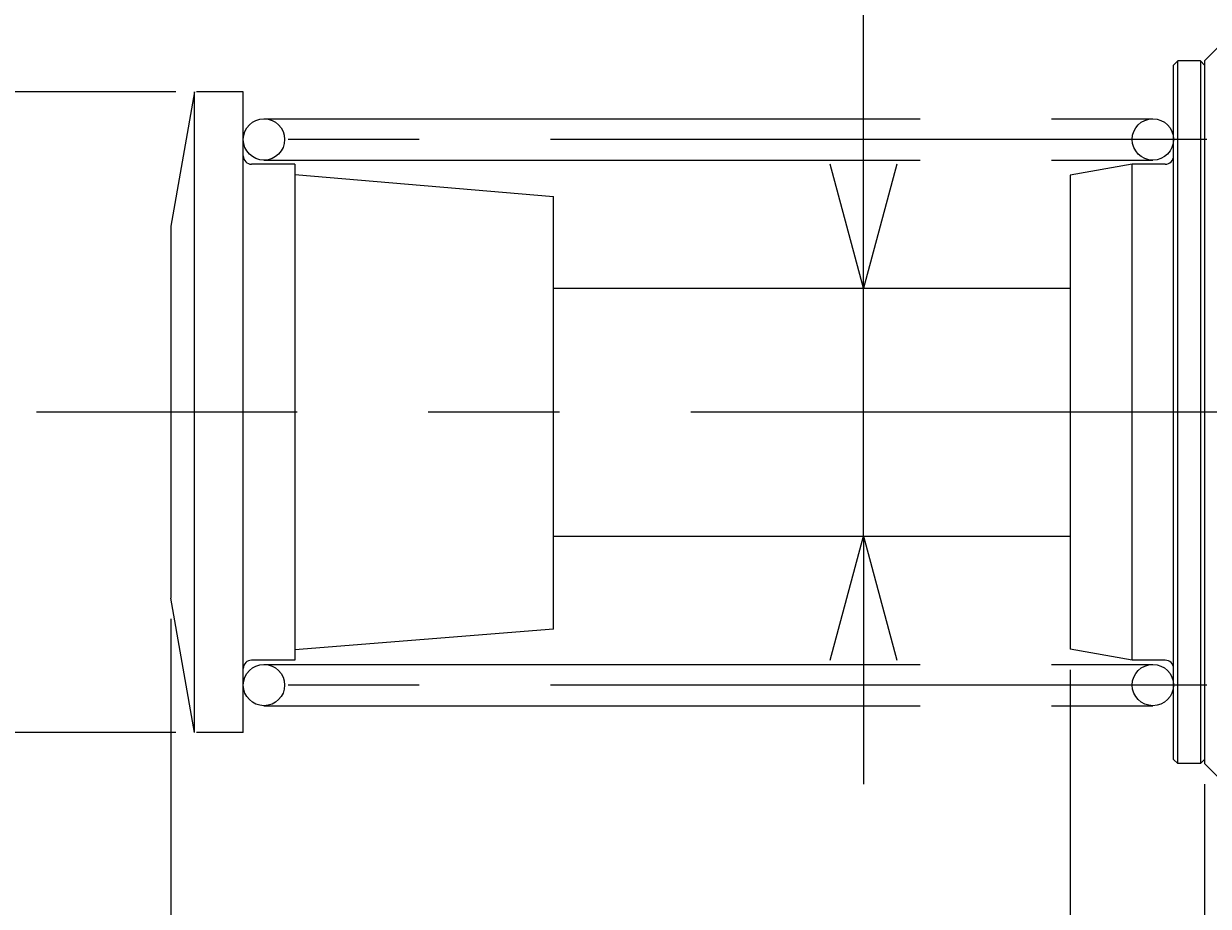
# Model space of a CAD drawing. Extents: x -49 to 433, y 116 to 276.
# Tile 4 of 6: x 249 to 307, y 196 to 239. Entities that reach past the tile are written whole.
import ezdxf

# ---------------------------------------------------------------- set-up
doc = ezdxf.new("R2010")
doc.units = 0
doc.header["$PDMODE"] = 3
doc.header["$PDSIZE"] = 2
doc.linetypes.add('CENTER', pattern=[50.8, 31.75, -6.35, 6.35, -6.35])
doc.linetypes.add('PHANTOM', pattern=[63.5, 31.75, -6.35, 6.35, -6.35, 6.35, -6.35])
doc.layers.get('0').update_dxf_attribs({"linetype": 'CONTINUOUS'})
doc.layers.get('DEFPOINTS').update_dxf_attribs({"linetype": 'CONTINUOUS'})
for name, color, linetype in [('図形', 7, 'CONTINUOUS'), ('図枠', 7, 'CONTINUOUS'), ('寸法_文字', 3, 'CONTINUOUS')]:
    doc.layers.add(name, color=color, linetype=linetype)
doc.layers.get('0').off()
doc.styles.add('DIMENSION', font='isocp.shx', dxfattribs={"bigfont": 'bigfont.shx'})
doc.dimstyles.get("Standard").update_dxf_attribs({"dimtxt": 0.18, "dimasz": 0.18, "dimexe": 0.18, "dimexo": 0.0625, "dimgap": 0.09, "dimtad": 0, "dimtih": 1, "dimtoh": 1, "dimzin": 0, "dimcen": 0.09, "dimazin": 3, "dimtfac": 1, "dimtofl": 0, "dimtmove": 0, "dimatfit": 3})

# ---------------------------------------------------------------- blocks, each defined once
blk = doc.blocks.new('_OPEN30')
at = {"color": 0, "linetype": 'BYBLOCK'}
for p, q in [((-1, 0.2679), (0, 0)), ((0, 0), (-1, -0.2679)), ((0, 0), (-1, 0))]:
    blk.add_line(p, q, dxfattribs=at)
blk = doc.blocks.new('*U12')
at = {"layer": '寸法_文字', "color": 3, "style": 'DIMENSION'}
blk.add_text('∅31', height=9, rotation=90, dxfattribs=at).set_placement((229, 210.55))
blk = doc.blocks.new('*D11')
at = {"layer": 'DEFPOINTS', "color": 0}
for p in [(257.73428, 235.499955), (230, 204.499985), (257.73428, 204.499985)]:
    blk.add_point(p, dxfattribs=at)
at = {"layer": '寸法_文字', "color": 3}
for p, q in [((256.73428, 235.499955), (226, 235.499955)), ((230, 229.499955), (230, 210.499985)), ((256.73428, 204.499985), (226, 204.499985))]:
    blk.add_line(p, q, dxfattribs=at)
at = {"layer": '図枠'}
blk.add_blockref('*U12', (0, 0), dxfattribs=at)
at = {"layer": '寸法_文字', "color": 3, "xscale": 6, "yscale": 6, "zscale": 6}
for p, rotation in [((230, 235.499955), 90), ((230, 204.499985), 270)]:
    blk.add_blockref('_OPEN30', p, dxfattribs=dict(at, rotation=rotation))
blk = doc.blocks.new('*U14')
at = {"layer": '寸法_文字', "color": 3, "style": 'DIMENSION'}
blk.add_text('∅12', height=9, rotation=90, dxfattribs=at).set_placement((289, 250.28))
blk = doc.blocks.new('*D13')
at = {"layer": 'DEFPOINTS', "color": 0}
for p in [(287.5, 226), (290, 226), (287.5, 214)]:
    blk.add_point(p, dxfattribs=at)
at = {"layer": '寸法_文字', "color": 3}
for p, q in [((290, 232), (290, 269.37)), ((290, 214), (290, 226)), ((290, 208), (290, 202))]:
    blk.add_line(p, q, dxfattribs=at)
at = {"layer": '図枠'}
blk.add_blockref('*U14', (0, 0), dxfattribs=at)
at = {"layer": '寸法_文字', "color": 3, "xscale": 6, "yscale": 6, "zscale": 6}
for p, rotation in [((290, 226), 270), ((290, 214), 90)]:
    blk.add_blockref('_OPEN30', p, dxfattribs=dict(at, rotation=rotation))
blk = doc.blocks.new('*U18')
at = {"layer": '寸法_文字', "color": 3, "style": 'DIMENSION'}
blk.add_text('86', height=9, dxfattribs=at).set_placement((342.977, 161))
blk = doc.blocks.new('*D17')
at = {"layer": 'DEFPOINTS', "color": 0}
for p in [(306.5, 202.999985), (392.5, 203.000005), (306.5, 160)]:
    blk.add_point(p, dxfattribs=at)
at = {"layer": '寸法_文字', "color": 3}
for p, q in [((306.5, 201.999985), (306.5, 156)), ((392.5, 202.000005), (392.5, 156)), ((386.5, 160), (312.5, 160))]:
    blk.add_line(p, q, dxfattribs=at)
at = {"layer": '図枠'}
blk.add_blockref('*U18', (0, 0), dxfattribs=at)
at = {"layer": '寸法_文字', "color": 3, "xscale": 6, "yscale": 6, "zscale": 6, "rotation": 180}
blk.add_blockref('_OPEN30', (306.5, 160), dxfattribs=at)
at = {"layer": '寸法_文字', "color": 3, "xscale": 6, "yscale": 6, "zscale": 6}
blk.add_blockref('_OPEN30', (392.5, 160), dxfattribs=at)
blk = doc.blocks.new('*U20')
at = {"layer": '寸法_文字', "color": 3, "style": 'DIMENSION'}
blk.add_text('106.5', height=9, dxfattribs=at).set_placement((340.014, 141))
blk = doc.blocks.new('*D19')
at = {"layer": 'DEFPOINTS', "color": 0}
for p in [(300, 208.528965), (406.5, 203.999985), (300, 140)]:
    blk.add_point(p, dxfattribs=at)
at = {"layer": '寸法_文字', "color": 3}
for p, q in [((300, 207.528965), (300, 136)), ((406.5, 202.999985), (406.5, 136)), ((400.5, 140), (306, 140))]:
    blk.add_line(p, q, dxfattribs=at)
at = {"layer": '図枠'}
blk.add_blockref('*U20', (0, 0), dxfattribs=at)
at = {"layer": '寸法_文字', "color": 3, "xscale": 6, "yscale": 6, "zscale": 6, "rotation": 180}
blk.add_blockref('_OPEN30', (300, 140), dxfattribs=at)
at = {"layer": '寸法_文字', "color": 3, "xscale": 6, "yscale": 6, "zscale": 6}
blk.add_blockref('_OPEN30', (406.5, 140), dxfattribs=at)
blk = doc.blocks.new('*U22')
at = {"layer": '寸法_文字', "color": 3, "style": 'DIMENSION'}
blk.add_text('150', height=9, dxfattribs=at).set_placement((322.946, 121))
blk = doc.blocks.new('*D21')
at = {"layer": 'DEFPOINTS', "color": 0}
for p in [(256.5, 210.999985), (406.5, 203.999985), (256.5, 120)]:
    blk.add_point(p, dxfattribs=at)
at = {"layer": '寸法_文字', "color": 3}
for p, q in [((256.5, 209.999985), (256.5, 116)), ((406.5, 202.999985), (406.5, 116)), ((400.5, 120), (262.5, 120))]:
    blk.add_line(p, q, dxfattribs=at)
at = {"layer": '図枠'}
blk.add_blockref('*U22', (0, 0), dxfattribs=at)
at = {"layer": '寸法_文字', "color": 3, "xscale": 6, "yscale": 6, "zscale": 6, "rotation": 180}
blk.add_blockref('_OPEN30', (256.5, 120), dxfattribs=at)
at = {"layer": '寸法_文字', "color": 3, "xscale": 6, "yscale": 6, "zscale": 6}
blk.add_blockref('_OPEN30', (406.5, 120), dxfattribs=at)

msp = doc.modelspace()

# ---------------------------------------------------------------- linework, layer by layer
at = {"layer": '図形'}
for p, q in [((306.50002, 236.999985), (307.50002, 237.999985)), ((305.2, 236.999985), (305, 236.799985)), ((305, 203.199995), (305, 236.799975)), ((305.2, 202.999985), (305.2, 236.999985)), ((306.3, 236.999985), (305.2, 236.999985)), ((306.29999, 237.000005), (306.50002, 236.799985)), ((306.29999, 236.999985), (306.29999, 202.999985)), ((306.5, 236.999985), (306.5, 202.999985)), ((257.64615, 235.499935), (256.50003, 228.999935)), ((257.64604, 204.499965), (257.64604, 235.499935)), ((260, 235.499955), (257.73428, 235.499955)), ((260, 235.499955), (257.73428, 235.499955)), ((260, 204.499985), (260, 235.499955)), ((262.5, 231.999985), (260.39999, 231.999985)), ((262.5, 231.999985), (262.5, 207.999985)), ((302.99997, 232.000015), (299.99998, 231.471035)), ((304.59999, 231.999985), (302.99994, 231.999985)), ((303.00034, 208.000005), (303.00034, 232.000005)), ((262.5, 231.499965), (275.00002, 230.441985)), ((300, 231.471025), (300, 208.528975)), ((275.00002, 209.499985), (275.00002, 230.442005)), ((256.5, 228.999985), (256.5, 210.999985)), ((275.00002, 225.999985), (300, 225.999985)), ((275.00002, 213.999985), (300, 213.999985)), ((257.64615, 204.499935), (256.50002, 210.999955)), ((275.00002, 209.499985), (262.49998, 208.499985)), ((302.99997, 207.999985), (300, 208.528965)), ((262.5, 207.999985), (260.39999, 207.999985)), ((304.59999, 207.999985), (302.99994, 207.999985)), ((260, 204.499985), (257.73428, 204.499985)), ((305, 203.199995), (305.2, 203.000005)), ((306.3, 202.999985), (305.2, 202.999985)), ((306.5, 203.199985), (306.3, 202.999985)), ((306.50002, 203.000005), (307.50002, 202.000005))]:
    msp.add_line(p, q, dxfattribs=at)
at = {"layer": '図形', "color": 5, "linetype": 'PHANTOM'}
for p, q in [((261, 234.199995), (304, 234.199995)), ((261, 232.199995), (304, 232.199995)), ((261, 207.799975), (304, 207.799975)), ((261, 205.799975), (304, 205.799975))]:
    msp.add_line(p, q, dxfattribs=at)
at = {"layer": '図形', "color": 3, "linetype": 'CENTER'}
for p, q in [((306.61302, 233.199995), (258.97931, 233.199995)), ((415, 220), (250, 220)), ((306.61302, 206.799975), (258.97931, 206.799975))]:
    msp.add_line(p, q, dxfattribs=at)
at = {"layer": '図形'}
for centre in [(261, 233.199935), (304, 233.199995), (261, 206.799975), (304, 206.799975)]:
    msp.add_circle(centre, 1, dxfattribs=at)
for centre, start, end in [((260.39999, 232.399945), 180, 270), ((304.59999, 232.399975), 270, 0), ((260.39999, 207.599965), 90, 180), ((304.59999, 207.599995), 0, 90)]:
    msp.add_arc(centre, 0.4, start, end, dxfattribs=at)

# ---------------------------------------------------------------- dimensions: what is measured, and where the dimension line sits
at = {"layer": '寸法_文字'}
for base, p1, p2, override, picture, middle in [((290, 225.999985), (287.50001, 213.999985), (287.50001, 225.999985), {"dimscale": 2, "dimse1": 1, "dimse2": 1}, '*D13', (290, 260)), ((230, 204.499985), (257.73428, 235.499955), (257.73428, 204.499985), {"dimscale": 2}, '*D11', (230, 220))]:
    dim = msp.add_linear_dim(base=base, p1=p1, p2=p2, angle=90, text='%%c<>', dimstyle='Standard', override=override, dxfattribs=at)
    dim.commit()
    dim.dimension.update_dxf_attribs({"geometry": picture, "text_midpoint": middle, "dimtype": 128})
for base, p1, p2, picture, middle in [((256.5, 120), (406.5, 203.999985), (256.5, 210.999985), '*D21', (331.5, 120)), ((300, 140), (406.5, 203.999985), (300, 208.528965), '*D19', (353.25, 140)), ((306.5, 160), (392.5, 203.000005), (306.5, 202.999985), '*D17', (349.5, 160))]:
    dim = msp.add_linear_dim(base=base, p1=p1, p2=p2, dimstyle='Standard', override={"dimscale": 2}, dxfattribs=at)
    dim.commit()
    dim.dimension.update_dxf_attribs({"geometry": picture, "text_midpoint": middle, "dimtype": 128})

doc.saveas('drawing.dxf')
